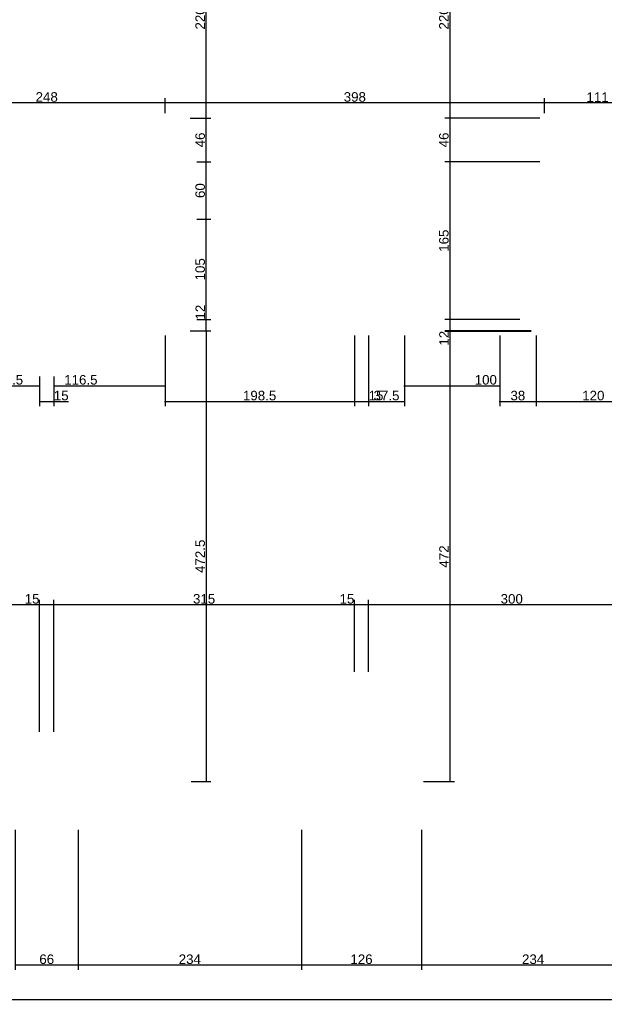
# Model space of a CAD drawing. Header units: millimetres. Extents: x 126553 to 403692, y -95821 to 38049.
# Tile 58 of 256: x 162839 to 163452, y -18872 to -17840. Entities that reach past the tile are written whole.
import ezdxf

# ---------------------------------------------------------------- set-up
doc = ezdxf.new("R2010")
doc.units = ezdxf.units.MM
doc.layers.add('11_wymiary', color=55, linetype='Continuous')
doc.layers.add('11_wymiary @ 50', color=55, linetype='Continuous')
doc.styles.add('11_RJ', font='arial.ttf')
doc.dimstyles.new('11_RJ (cc)', dxfattribs={"dimtxt": 0.2, "dimasz": 0.001, "dimexe": 0.1, "dimexo": 0.1, "dimgap": 0.02, "dimtad": 1, "dimdec": 1, "dimrnd": 0.5, "dimzin": 12, "dimdsep": 46, "dimtxsty": '11_RJ', "dimblk": 'OBLIQUE', "dimcen": 0, "dimdle": 0.01, "dimclrd": 256, "dimclre": 256, "dimclrt": 2, "dimazin": 3, "dimtfac": 1, "dimtdec": 1, "dimtofl": 0, "dimtmove": 0, "dimatfit": 3, "dimldrblk": 'DOT', "dimfxl": 1, "dimtolj": 1, "dimtzin": 13, "dimarcsym": 0})

# ---------------------------------------------------------------- blocks, each defined once
blk = doc.blocks.new('_Oblique')
at = {"color": 0, "linetype": 'ByBlock', "lineweight": -2}
blk.add_line((-0.5, -0.5), (0.5, 0.5), dxfattribs=at)
blk = doc.blocks.new('*D1760')
at = {"layer": '11_wymiary', "lineweight": -2, "transparency": 16777216}
for p, q in [((162834.3, -18689.2), (162834.3, -18836)), ((162900.5, -18689.2), (162900.5, -18836)), ((162901, -18831), (162833.8, -18831))]:
    blk.add_line(p, q, dxfattribs=at)
at = {"layer": 'Defpoints', "color": 0, "transparency": 16777216}
for p in [(162834.3, -18684.2), (162900.5, -18684.2), (162834.3, -18831)]:
    blk.add_point(p, dxfattribs=at)
at = {"layer": '11_wymiary', "lineweight": -2, "transparency": 16777216, "xscale": 0.05, "yscale": 0.05, "zscale": 0.05, "rotation": 180}
blk.add_blockref('_Oblique', (162834.3, -18831), dxfattribs=at)
at = {"layer": '11_wymiary', "lineweight": -2, "transparency": 16777216, "xscale": 0.05, "yscale": 0.05, "zscale": 0.05}
blk.add_blockref('_Oblique', (162900.5, -18831), dxfattribs=at)
at = {"layer": '11_wymiary', "color": 2, "transparency": 16777216, "insert": (162867.4, -18824.9), "char_height": 10, "attachment_point": 5, "style": '11_RJ'}
blk.add_mtext('\\A1;66', dxfattribs=at)
blk = doc.blocks.new('_Dot')
at = {"color": 0, "linetype": 'ByBlock', "lineweight": -2}
blk.add_line((-0.5, 0), (-1, 0), dxfattribs=at)
at = {"color": 0, "linetype": 'ByBlock', "const_width": 0.5}
blk.add_lwpolyline([(-0.25, 0, 1), (0.25, 0, 1)], format="xyb", close=True, dxfattribs=at)
blk = doc.blocks.new('*D1766')
at = {"layer": '11_wymiary', "lineweight": -2, "transparency": 16777216}
for p, q in [((163260.4, -18689.2), (163260.4, -18836)), ((163494.3, -18689.2), (163494.3, -18836)), ((163494.8, -18831), (163259.9, -18831))]:
    blk.add_line(p, q, dxfattribs=at)
at = {"layer": 'Defpoints', "color": 0, "transparency": 16777216}
for p in [(163260.4, -18684.2), (163494.3, -18684.2), (163260.4, -18831)]:
    blk.add_point(p, dxfattribs=at)
at = {"layer": '11_wymiary', "lineweight": -2, "transparency": 16777216, "xscale": 0.05, "yscale": 0.05, "zscale": 0.05, "rotation": 180}
blk.add_blockref('_Oblique', (163260.4, -18831), dxfattribs=at)
at = {"layer": '11_wymiary', "lineweight": -2, "transparency": 16777216, "xscale": 0.05, "yscale": 0.05, "zscale": 0.05}
blk.add_blockref('_Oblique', (163494.3, -18831), dxfattribs=at)
at = {"layer": '11_wymiary', "color": 2, "transparency": 16777216, "insert": (163377.3, -18824.9), "char_height": 10, "attachment_point": 5, "style": '11_RJ'}
blk.add_mtext('\\A1;234', dxfattribs=at)
blk = doc.blocks.new('*D1767')
at = {"layer": '11_wymiary', "lineweight": -2, "transparency": 16777216}
for p, q in [((163134.4, -18689.2), (163134.4, -18836)), ((163260.4, -18689.2), (163260.4, -18836)), ((163260.9, -18831), (163133.9, -18831))]:
    blk.add_line(p, q, dxfattribs=at)
at = {"layer": 'Defpoints', "color": 0, "transparency": 16777216}
for p in [(163134.4, -18684.2), (163260.4, -18684.2), (163134.4, -18831)]:
    blk.add_point(p, dxfattribs=at)
at = {"layer": '11_wymiary', "lineweight": -2, "transparency": 16777216, "xscale": 0.05, "yscale": 0.05, "zscale": 0.05, "rotation": 180}
blk.add_blockref('_Oblique', (163134.4, -18831), dxfattribs=at)
at = {"layer": '11_wymiary', "lineweight": -2, "transparency": 16777216, "xscale": 0.05, "yscale": 0.05, "zscale": 0.05}
blk.add_blockref('_Oblique', (163260.4, -18831), dxfattribs=at)
at = {"layer": '11_wymiary', "color": 2, "transparency": 16777216, "insert": (163197.4, -18824.9), "char_height": 10, "attachment_point": 5, "style": '11_RJ'}
blk.add_mtext('\\A1;126', dxfattribs=at)
blk = doc.blocks.new('*D1768')
at = {"layer": '11_wymiary', "lineweight": -2, "transparency": 16777216}
for p, q in [((162900.5, -18689.2), (162900.5, -18836)), ((163134.4, -18689.2), (163134.4, -18836)), ((163134.9, -18831), (162900, -18831))]:
    blk.add_line(p, q, dxfattribs=at)
at = {"layer": 'Defpoints', "color": 0, "transparency": 16777216}
for p in [(162900.5, -18684.2), (163134.4, -18684.2), (162900.5, -18831)]:
    blk.add_point(p, dxfattribs=at)
at = {"layer": '11_wymiary', "lineweight": -2, "transparency": 16777216, "xscale": 0.05, "yscale": 0.05, "zscale": 0.05, "rotation": 180}
blk.add_blockref('_Oblique', (162900.5, -18831), dxfattribs=at)
at = {"layer": '11_wymiary', "lineweight": -2, "transparency": 16777216, "xscale": 0.05, "yscale": 0.05, "zscale": 0.05}
blk.add_blockref('_Oblique', (163134.4, -18831), dxfattribs=at)
at = {"layer": '11_wymiary', "color": 2, "transparency": 16777216, "insert": (163017.4, -18824.9), "char_height": 10, "attachment_point": 5, "style": '11_RJ'}
blk.add_mtext('\\A1;234', dxfattribs=at)
blk = doc.blocks.new('*D853')
at = {"layer": '11_wymiary', "lineweight": -2, "transparency": 16777216}
for p, q in [((163389.4, -17938.1), (163389.4, -17922.2)), ((163500.4, -18005.1), (163500.4, -17922.2)), ((163500.9, -17927.2), (163388.9, -17927.2))]:
    blk.add_line(p, q, dxfattribs=at)
at = {"layer": 'Defpoints', "color": 0, "transparency": 16777216}
for p in [(163389.4, -17927.2), (163389.4, -17943.1), (163500.4, -18010.1)]:
    blk.add_point(p, dxfattribs=at)
at = {"layer": '11_wymiary', "lineweight": -2, "transparency": 16777216, "xscale": 0.05, "yscale": 0.05, "zscale": 0.05, "rotation": 180}
blk.add_blockref('_Oblique', (163389.4, -17927.2), dxfattribs=at)
at = {"layer": '11_wymiary', "lineweight": -2, "transparency": 16777216, "xscale": 0.05, "yscale": 0.05, "zscale": 0.05}
blk.add_blockref('_Oblique', (163500.4, -17927.2), dxfattribs=at)
at = {"layer": '11_wymiary', "color": 2, "transparency": 16777216, "insert": (163444.9, -17921.2), "char_height": 10, "attachment_point": 5, "style": '11_RJ'}
blk.add_mtext('\\A1;111', dxfattribs=at)
blk = doc.blocks.new('*D854')
at = {"layer": '11_wymiary', "lineweight": -2, "transparency": 16777216}
for p, q in [((162991.4, -17938.1), (162991.4, -17922.2)), ((163389.4, -17938.1), (163389.4, -17922.2)), ((163389.9, -17927.2), (162990.9, -17927.2))]:
    blk.add_line(p, q, dxfattribs=at)
at = {"layer": 'Defpoints', "color": 0, "transparency": 16777216}
for p in [(162991.4, -17927.2), (162991.4, -17943.1), (163389.4, -17943.1)]:
    blk.add_point(p, dxfattribs=at)
at = {"layer": '11_wymiary', "lineweight": -2, "transparency": 16777216, "xscale": 0.05, "yscale": 0.05, "zscale": 0.05, "rotation": 180}
blk.add_blockref('_Oblique', (162991.4, -17927.2), dxfattribs=at)
at = {"layer": '11_wymiary', "lineweight": -2, "transparency": 16777216, "xscale": 0.05, "yscale": 0.05, "zscale": 0.05}
blk.add_blockref('_Oblique', (163389.4, -17927.2), dxfattribs=at)
at = {"layer": '11_wymiary', "color": 2, "transparency": 16777216, "insert": (163190.4, -17921.1), "char_height": 10, "attachment_point": 5, "style": '11_RJ'}
blk.add_mtext('\\A1;398', dxfattribs=at)
blk = doc.blocks.new('*D855')
at = {"layer": '11_wymiary', "lineweight": -2, "transparency": 16777216}
for p, q in [((162743.4, -17938.1), (162743.4, -17922.2)), ((162991.4, -17938.1), (162991.4, -17922.2)), ((162991.9, -17927.2), (162742.9, -17927.2))]:
    blk.add_line(p, q, dxfattribs=at)
at = {"layer": 'Defpoints', "color": 0, "transparency": 16777216}
for p in [(162743.4, -17927.2), (162743.4, -17943.1), (162991.4, -17943.1)]:
    blk.add_point(p, dxfattribs=at)
at = {"layer": '11_wymiary', "lineweight": -2, "transparency": 16777216, "xscale": 0.05, "yscale": 0.05, "zscale": 0.05, "rotation": 180}
blk.add_blockref('_Oblique', (162743.4, -17927.2), dxfattribs=at)
at = {"layer": '11_wymiary', "lineweight": -2, "transparency": 16777216, "xscale": 0.05, "yscale": 0.05, "zscale": 0.05}
blk.add_blockref('_Oblique', (162991.4, -17927.2), dxfattribs=at)
at = {"layer": '11_wymiary', "color": 2, "transparency": 16777216, "insert": (162867.4, -17921.1), "char_height": 10, "attachment_point": 5, "style": '11_RJ'}
blk.add_mtext('\\A1;248', dxfattribs=at)
blk = doc.blocks.new('*D902')
at = {"layer": '11_wymiary', "lineweight": -2, "transparency": 16777216}
for p, q in [((163297.4, -17722.7), (163284.9, -17722.7)), ((163289.9, -17722.2), (163289.9, -17943.6)), ((163384.4, -17943.1), (163284.9, -17943.1))]:
    blk.add_line(p, q, dxfattribs=at)
at = {"layer": 'Defpoints', "color": 0, "transparency": 16777216}
for p in [(163302.4, -17722.7), (163289.9, -17943.1), (163389.4, -17943.1)]:
    blk.add_point(p, dxfattribs=at)
at = {"layer": '11_wymiary', "lineweight": -2, "transparency": 16777216, "xscale": 0.05, "yscale": 0.05, "zscale": 0.05}
for p, rotation in [((163289.9, -17722.7), 90), ((163289.9, -17943.1), 270)]:
    blk.add_blockref('_Oblique', p, dxfattribs=dict(at, rotation=rotation))
at = {"layer": '11_wymiary', "color": 2, "transparency": 16777216, "insert": (163283.8, -17832.9), "char_height": 10, "attachment_point": 5, "rotation": 90, "style": '11_RJ'}
blk.add_mtext('\\A1;220.5', dxfattribs=at)
blk = doc.blocks.new('*D903')
at = {"layer": '11_wymiary', "lineweight": -2, "transparency": 16777216}
for p, q in [((163384.4, -17943.1), (163284.9, -17943.1)), ((163289.9, -17942.6), (163289.9, -17989.6)), ((163384.4, -17989.1), (163284.9, -17989.1))]:
    blk.add_line(p, q, dxfattribs=at)
at = {"layer": 'Defpoints', "color": 0, "transparency": 16777216}
for p in [(163389.4, -17943.1), (163289.9, -17989.1), (163389.4, -17989.1)]:
    blk.add_point(p, dxfattribs=at)
at = {"layer": '11_wymiary', "lineweight": -2, "transparency": 16777216, "xscale": 0.05, "yscale": 0.05, "zscale": 0.05}
for p, rotation in [((163289.9, -17943.1), 90), ((163289.9, -17989.1), 270)]:
    blk.add_blockref('_Oblique', p, dxfattribs=dict(at, rotation=rotation))
at = {"layer": '11_wymiary', "color": 2, "transparency": 16777216, "insert": (163283.8, -17966.1), "char_height": 10, "attachment_point": 5, "rotation": 90, "style": '11_RJ'}
blk.add_mtext('\\A1;46', dxfattribs=at)
blk = doc.blocks.new('*D904')
at = {"layer": '11_wymiary', "lineweight": -2, "transparency": 16777216}
for p, q in [((163384.4, -17989.1), (163284.9, -17989.1)), ((163289.9, -17988.6), (163289.9, -18154.7)), ((163363.4, -18154.2), (163284.9, -18154.2))]:
    blk.add_line(p, q, dxfattribs=at)
at = {"layer": 'Defpoints', "color": 0, "transparency": 16777216}
for p in [(163389.4, -17989.1), (163289.9, -18154.2), (163368.4, -18154.2)]:
    blk.add_point(p, dxfattribs=at)
at = {"layer": '11_wymiary', "lineweight": -2, "transparency": 16777216, "xscale": 0.05, "yscale": 0.05, "zscale": 0.05}
for p, rotation in [((163289.9, -17989.1), 90), ((163289.9, -18154.2), 270)]:
    blk.add_blockref('_Oblique', p, dxfattribs=dict(at, rotation=rotation))
at = {"layer": '11_wymiary', "color": 2, "transparency": 16777216, "insert": (163283.8, -18071.7), "char_height": 10, "attachment_point": 5, "rotation": 90, "style": '11_RJ'}
blk.add_mtext('\\A1;165', dxfattribs=at)
blk = doc.blocks.new('*D905')
at = {"layer": '11_wymiary', "lineweight": -2, "transparency": 16777216}
for p, q in [((163363.4, -18154.2), (163284.9, -18154.2)), ((163289.9, -18153.7), (163289.9, -18166.2)), ((163375.4, -18166.2), (163284.9, -18166.2)), ((163289.9, -18166.2), (163289.9, -18181.6))]:
    blk.add_line(p, q, dxfattribs=at)
at = {"layer": 'Defpoints', "color": 0, "transparency": 16777216}
for p in [(163368.4, -18154.2), (163289.9, -18166.2), (163380.4, -18166.2)]:
    blk.add_point(p, dxfattribs=at)
at = {"layer": '11_wymiary', "lineweight": -2, "transparency": 16777216, "xscale": 0.05, "yscale": 0.05, "zscale": 0.05}
for p, rotation in [((163289.9, -18154.2), 90), ((163289.9, -18166.2), 270)]:
    blk.add_blockref('_Oblique', p, dxfattribs=dict(at, rotation=rotation))
at = {"layer": '11_wymiary', "color": 2, "transparency": 16777216, "insert": (163283.9, -18173.9), "char_height": 10, "attachment_point": 5, "rotation": 90, "style": '11_RJ'}
blk.add_mtext('\\A1;12', dxfattribs=at)
blk = doc.blocks.new('*D906')
at = {"layer": '11_wymiary', "lineweight": -2, "transparency": 16777216}
for p, q in [((163375.4, -18166.8), (163284.9, -18166.8)), ((163289.9, -18166.3), (163289.9, -18639.2)), ((163262.4, -18638.7), (163294.9, -18638.7))]:
    blk.add_line(p, q, dxfattribs=at)
at = {"layer": 'Defpoints', "color": 0, "transparency": 16777216}
for p in [(163380.4, -18166.8), (163257.4, -18638.7), (163289.9, -18638.7)]:
    blk.add_point(p, dxfattribs=at)
at = {"layer": '11_wymiary', "lineweight": -2, "transparency": 16777216, "xscale": 0.05, "yscale": 0.05, "zscale": 0.05}
for p, rotation in [((163289.9, -18166.8), 90), ((163289.9, -18638.7), 270)]:
    blk.add_blockref('_Oblique', p, dxfattribs=dict(at, rotation=rotation))
at = {"layer": '11_wymiary', "color": 2, "transparency": 16777216, "insert": (163283.9, -18402.7), "char_height": 10, "attachment_point": 5, "rotation": 90, "style": '11_RJ'}
blk.add_mtext('\\A1;472', dxfattribs=at)
blk = doc.blocks.new('*D915')
at = {"layer": '11_wymiary', "lineweight": -2, "transparency": 16777216}
for p, q in [((163504.9, -18360), (163504.9, -18458.3)), ((163204.9, -18523.6), (163204.9, -18448.3)), ((163505.4, -18453.3), (163204.4, -18453.3))]:
    blk.add_line(p, q, dxfattribs=at)
at = {"layer": 'Defpoints', "color": 0, "transparency": 16777216}
for p in [(163504.9, -18355), (163204.9, -18453.3), (163204.9, -18528.6)]:
    blk.add_point(p, dxfattribs=at)
at = {"layer": '11_wymiary', "lineweight": -2, "transparency": 16777216, "xscale": 0.05, "yscale": 0.05, "zscale": 0.05, "rotation": 180}
blk.add_blockref('_Oblique', (163204.9, -18453.3), dxfattribs=at)
at = {"layer": '11_wymiary', "lineweight": -2, "transparency": 16777216, "xscale": 0.05, "yscale": 0.05, "zscale": 0.05}
blk.add_blockref('_Oblique', (163504.9, -18453.3), dxfattribs=at)
at = {"layer": '11_wymiary', "color": 2, "transparency": 16777216, "insert": (163354.9, -18447.2), "char_height": 10, "attachment_point": 5, "style": '11_RJ'}
blk.add_mtext('\\A1;300', dxfattribs=at)
blk = doc.blocks.new('*D916')
at = {"layer": '11_wymiary', "lineweight": -2, "transparency": 16777216}
for p, q in [((163189.9, -18523.6), (163189.9, -18448.3)), ((163204.9, -18523.6), (163204.9, -18448.3)), ((163189.9, -18453.3), (163174.4, -18453.3)), ((163205.4, -18453.3), (163189.9, -18453.3))]:
    blk.add_line(p, q, dxfattribs=at)
at = {"layer": 'Defpoints', "color": 0, "transparency": 16777216}
for p in [(163189.9, -18453.3), (163189.9, -18528.6), (163204.9, -18528.6)]:
    blk.add_point(p, dxfattribs=at)
at = {"layer": '11_wymiary', "lineweight": -2, "transparency": 16777216, "xscale": 0.05, "yscale": 0.05, "zscale": 0.05, "rotation": 180}
blk.add_blockref('_Oblique', (163189.9, -18453.3), dxfattribs=at)
at = {"layer": '11_wymiary', "lineweight": -2, "transparency": 16777216, "xscale": 0.05, "yscale": 0.05, "zscale": 0.05}
blk.add_blockref('_Oblique', (163204.9, -18453.3), dxfattribs=at)
at = {"layer": '11_wymiary', "color": 2, "transparency": 16777216, "insert": (163182.1, -18447.2), "char_height": 10, "attachment_point": 5, "style": '11_RJ'}
blk.add_mtext('\\A1;15', dxfattribs=at)
blk = doc.blocks.new('*D917')
at = {"layer": '11_wymiary', "lineweight": -2, "transparency": 16777216}
for p, q in [((162874.9, -18586.6), (162874.9, -18448.3)), ((163189.9, -18523.6), (163189.9, -18448.3)), ((163190.4, -18453.3), (162874.4, -18453.3))]:
    blk.add_line(p, q, dxfattribs=at)
at = {"layer": 'Defpoints', "color": 0, "transparency": 16777216}
for p in [(162874.9, -18453.3), (163189.9, -18528.6), (162874.9, -18591.6)]:
    blk.add_point(p, dxfattribs=at)
at = {"layer": '11_wymiary', "lineweight": -2, "transparency": 16777216, "xscale": 0.05, "yscale": 0.05, "zscale": 0.05, "rotation": 180}
blk.add_blockref('_Oblique', (162874.9, -18453.3), dxfattribs=at)
at = {"layer": '11_wymiary', "lineweight": -2, "transparency": 16777216, "xscale": 0.05, "yscale": 0.05, "zscale": 0.05}
blk.add_blockref('_Oblique', (163189.9, -18453.3), dxfattribs=at)
at = {"layer": '11_wymiary', "color": 2, "transparency": 16777216, "insert": (163032.4, -18447.2), "char_height": 10, "attachment_point": 5, "style": '11_RJ'}
blk.add_mtext('\\A1;315', dxfattribs=at)
blk = doc.blocks.new('*D918')
at = {"layer": '11_wymiary', "lineweight": -2, "transparency": 16777216}
for p, q in [((162859.9, -18586.6), (162859.9, -18448.3)), ((162874.9, -18586.6), (162874.9, -18448.3)), ((162859.9, -18453.3), (162844.4, -18453.3)), ((162875.4, -18453.3), (162859.9, -18453.3))]:
    blk.add_line(p, q, dxfattribs=at)
at = {"layer": 'Defpoints', "color": 0, "transparency": 16777216}
for p in [(162859.9, -18453.3), (162859.9, -18591.6), (162874.9, -18591.6)]:
    blk.add_point(p, dxfattribs=at)
at = {"layer": '11_wymiary', "lineweight": -2, "transparency": 16777216, "xscale": 0.05, "yscale": 0.05, "zscale": 0.05, "rotation": 180}
blk.add_blockref('_Oblique', (162859.9, -18453.3), dxfattribs=at)
at = {"layer": '11_wymiary', "lineweight": -2, "transparency": 16777216, "xscale": 0.05, "yscale": 0.05, "zscale": 0.05}
blk.add_blockref('_Oblique', (162874.9, -18453.3), dxfattribs=at)
at = {"layer": '11_wymiary', "color": 2, "transparency": 16777216, "insert": (162852.1, -18447.2), "char_height": 10, "attachment_point": 5, "style": '11_RJ'}
blk.add_mtext('\\A1;15', dxfattribs=at)
blk = doc.blocks.new('*D919')
at = {"layer": '11_wymiary', "lineweight": -2, "transparency": 16777216}
for p, q in [((162543.4, -18523.6), (162543.4, -18448.3)), ((162859.9, -18586.6), (162859.9, -18448.3)), ((162860.4, -18453.3), (162542.9, -18453.3))]:
    blk.add_line(p, q, dxfattribs=at)
at = {"layer": 'Defpoints', "color": 0, "transparency": 16777216}
for p in [(162543.4, -18453.3), (162543.4, -18528.6), (162859.9, -18591.6)]:
    blk.add_point(p, dxfattribs=at)
at = {"layer": '11_wymiary', "lineweight": -2, "transparency": 16777216, "xscale": 0.05, "yscale": 0.05, "zscale": 0.05, "rotation": 180}
blk.add_blockref('_Oblique', (162543.4, -18453.3), dxfattribs=at)
at = {"layer": '11_wymiary', "lineweight": -2, "transparency": 16777216, "xscale": 0.05, "yscale": 0.05, "zscale": 0.05}
blk.add_blockref('_Oblique', (162859.9, -18453.3), dxfattribs=at)
at = {"layer": '11_wymiary', "color": 2, "transparency": 16777216, "insert": (162701.6, -18447.2), "char_height": 10, "attachment_point": 5, "style": '11_RJ'}
blk.add_mtext('\\A1;316.5', dxfattribs=at)
blk = doc.blocks.new('*D984')
at = {"layer": '11_wymiary', "lineweight": -2, "transparency": 16777216}
for p, q in [((162743.4, -18171.2), (162743.4, -18228.7)), ((162859.9, -18213.9), (162859.9, -18228.7)), ((162742.9, -18223.7), (162860.4, -18223.7))]:
    blk.add_line(p, q, dxfattribs=at)
at = {"layer": 'Defpoints', "color": 0, "transparency": 16777216}
for p in [(162743.4, -18166.2), (162859.9, -18208.9), (162859.9, -18223.7)]:
    blk.add_point(p, dxfattribs=at)
at = {"layer": '11_wymiary', "lineweight": -2, "transparency": 16777216, "xscale": 0.05, "yscale": 0.05, "zscale": 0.05, "rotation": 180}
blk.add_blockref('_Oblique', (162743.4, -18223.7), dxfattribs=at)
at = {"layer": '11_wymiary', "lineweight": -2, "transparency": 16777216, "xscale": 0.05, "yscale": 0.05, "zscale": 0.05}
blk.add_blockref('_Oblique', (162859.9, -18223.7), dxfattribs=at)
at = {"layer": '11_wymiary', "color": 2, "transparency": 16777216, "insert": (162825.2, -18217.6), "char_height": 10, "attachment_point": 5, "style": '11_RJ'}
blk.add_mtext('\\A1;116.5', dxfattribs=at)
blk = doc.blocks.new('*D985')
at = {"layer": '11_wymiary', "lineweight": -2, "transparency": 16777216}
for p, q in [((162859.9, -18213.9), (162859.9, -18245.2)), ((162874.9, -18213.9), (162874.9, -18245.2)), ((162859.4, -18240.2), (162874.9, -18240.2)), ((162874.9, -18240.2), (162890.4, -18240.2))]:
    blk.add_line(p, q, dxfattribs=at)
at = {"layer": 'Defpoints', "color": 0, "transparency": 16777216}
for p in [(162859.9, -18208.9), (162874.9, -18208.9), (162874.9, -18240.2)]:
    blk.add_point(p, dxfattribs=at)
at = {"layer": '11_wymiary', "lineweight": -2, "transparency": 16777216, "xscale": 0.05, "yscale": 0.05, "zscale": 0.05, "rotation": 180}
blk.add_blockref('_Oblique', (162859.9, -18240.2), dxfattribs=at)
at = {"layer": '11_wymiary', "lineweight": -2, "transparency": 16777216, "xscale": 0.05, "yscale": 0.05, "zscale": 0.05}
blk.add_blockref('_Oblique', (162874.9, -18240.2), dxfattribs=at)
at = {"layer": '11_wymiary', "color": 2, "transparency": 16777216, "insert": (162882.6, -18234.1), "char_height": 10, "attachment_point": 5, "style": '11_RJ'}
blk.add_mtext('\\A1;15', dxfattribs=at)
blk = doc.blocks.new('*D986')
at = {"layer": '11_wymiary', "lineweight": -2, "transparency": 16777216}
for p, q in [((162991.4, -18171.2), (162991.4, -18228.7)), ((162874.9, -18213.9), (162874.9, -18228.7)), ((162874.4, -18223.7), (162991.9, -18223.7))]:
    blk.add_line(p, q, dxfattribs=at)
at = {"layer": 'Defpoints', "color": 0, "transparency": 16777216}
for p in [(162991.4, -18166.2), (162874.9, -18208.9), (162991.4, -18223.7)]:
    blk.add_point(p, dxfattribs=at)
at = {"layer": '11_wymiary', "lineweight": -2, "transparency": 16777216, "xscale": 0.05, "yscale": 0.05, "zscale": 0.05, "rotation": 180}
blk.add_blockref('_Oblique', (162874.9, -18223.7), dxfattribs=at)
at = {"layer": '11_wymiary', "lineweight": -2, "transparency": 16777216, "xscale": 0.05, "yscale": 0.05, "zscale": 0.05}
blk.add_blockref('_Oblique', (162991.4, -18223.7), dxfattribs=at)
at = {"layer": '11_wymiary', "color": 2, "transparency": 16777216, "insert": (162903.2, -18217.6), "char_height": 10, "attachment_point": 5, "style": '11_RJ'}
blk.add_mtext('\\A1;116.5', dxfattribs=at)
blk = doc.blocks.new('*D987')
at = {"layer": '11_wymiary', "lineweight": -2, "transparency": 16777216}
for p, q in [((162991.4, -18171.2), (162991.4, -18245.2)), ((163189.9, -18171.2), (163189.9, -18245.2)), ((162990.9, -18240.2), (163190.4, -18240.2))]:
    blk.add_line(p, q, dxfattribs=at)
at = {"layer": 'Defpoints', "color": 0, "transparency": 16777216}
for p in [(162991.4, -18166.2), (163189.9, -18166.2), (163189.9, -18240.2)]:
    blk.add_point(p, dxfattribs=at)
at = {"layer": '11_wymiary', "lineweight": -2, "transparency": 16777216, "xscale": 0.05, "yscale": 0.05, "zscale": 0.05, "rotation": 180}
blk.add_blockref('_Oblique', (162991.4, -18240.2), dxfattribs=at)
at = {"layer": '11_wymiary', "lineweight": -2, "transparency": 16777216, "xscale": 0.05, "yscale": 0.05, "zscale": 0.05}
blk.add_blockref('_Oblique', (163189.9, -18240.2), dxfattribs=at)
at = {"layer": '11_wymiary', "color": 2, "transparency": 16777216, "insert": (163090.6, -18234.1), "char_height": 10, "attachment_point": 5, "style": '11_RJ'}
blk.add_mtext('\\A1;198.5', dxfattribs=at)
blk = doc.blocks.new('*D988')
at = {"layer": '11_wymiary', "lineweight": -2, "transparency": 16777216}
for p, q in [((163189.9, -18171.2), (163189.9, -18245.2)), ((163204.9, -18171.2), (163204.9, -18245.2)), ((163189.4, -18240.2), (163204.9, -18240.2)), ((163204.9, -18240.2), (163220.4, -18240.2))]:
    blk.add_line(p, q, dxfattribs=at)
at = {"layer": 'Defpoints', "color": 0, "transparency": 16777216}
for p in [(163189.9, -18166.2), (163204.9, -18166.2), (163204.9, -18240.2)]:
    blk.add_point(p, dxfattribs=at)
at = {"layer": '11_wymiary', "lineweight": -2, "transparency": 16777216, "xscale": 0.05, "yscale": 0.05, "zscale": 0.05, "rotation": 180}
blk.add_blockref('_Oblique', (163189.9, -18240.2), dxfattribs=at)
at = {"layer": '11_wymiary', "lineweight": -2, "transparency": 16777216, "xscale": 0.05, "yscale": 0.05, "zscale": 0.05}
blk.add_blockref('_Oblique', (163204.9, -18240.2), dxfattribs=at)
at = {"layer": '11_wymiary', "color": 2, "transparency": 16777216, "insert": (163212.6, -18234.1), "char_height": 10, "attachment_point": 5, "style": '11_RJ'}
blk.add_mtext('\\A1;15', dxfattribs=at)
blk = doc.blocks.new('*D989')
at = {"layer": '11_wymiary', "lineweight": -2, "transparency": 16777216}
for p, q in [((163204.9, -18171.2), (163204.9, -18245.2)), ((163242.3, -18171.2), (163242.3, -18245.2)), ((163204.4, -18240.2), (163242.8, -18240.2))]:
    blk.add_line(p, q, dxfattribs=at)
at = {"layer": 'Defpoints', "color": 0, "transparency": 16777216}
for p in [(163204.9, -18166.2), (163242.3, -18166.2), (163242.3, -18240.2)]:
    blk.add_point(p, dxfattribs=at)
at = {"layer": '11_wymiary', "lineweight": -2, "transparency": 16777216, "xscale": 0.05, "yscale": 0.05, "zscale": 0.05, "rotation": 180}
blk.add_blockref('_Oblique', (163204.9, -18240.2), dxfattribs=at)
at = {"layer": '11_wymiary', "lineweight": -2, "transparency": 16777216, "xscale": 0.05, "yscale": 0.05, "zscale": 0.05}
blk.add_blockref('_Oblique', (163242.3, -18240.2), dxfattribs=at)
at = {"layer": '11_wymiary', "color": 2, "transparency": 16777216, "insert": (163223.6, -18234.1), "char_height": 10, "attachment_point": 5, "style": '11_RJ'}
blk.add_mtext('\\A1;37.5', dxfattribs=at)
blk = doc.blocks.new('*D990')
at = {"layer": '11_wymiary', "lineweight": -2, "transparency": 16777216}
for p, q in [((163242.3, -18171.2), (163242.3, -18228.7)), ((163342.3, -18171.2), (163342.3, -18228.7)), ((163241.8, -18223.7), (163342.8, -18223.7))]:
    blk.add_line(p, q, dxfattribs=at)
at = {"layer": 'Defpoints', "color": 0, "transparency": 16777216}
for p in [(163242.3, -18166.2), (163342.3, -18166.2), (163342.3, -18223.7)]:
    blk.add_point(p, dxfattribs=at)
at = {"layer": '11_wymiary', "lineweight": -2, "transparency": 16777216, "xscale": 0.05, "yscale": 0.05, "zscale": 0.05, "rotation": 180}
blk.add_blockref('_Oblique', (163242.3, -18223.7), dxfattribs=at)
at = {"layer": '11_wymiary', "lineweight": -2, "transparency": 16777216, "xscale": 0.05, "yscale": 0.05, "zscale": 0.05}
blk.add_blockref('_Oblique', (163342.3, -18223.7), dxfattribs=at)
at = {"layer": '11_wymiary', "color": 2, "transparency": 16777216, "insert": (163327.7, -18217.6), "char_height": 10, "attachment_point": 5, "style": '11_RJ'}
blk.add_mtext('\\A1;100', dxfattribs=at)
blk = doc.blocks.new('*D991')
at = {"layer": '11_wymiary', "lineweight": -2, "transparency": 16777216}
for p, q in [((163342.3, -18171.2), (163342.3, -18245.2)), ((163380.4, -18171.2), (163380.4, -18245.2)), ((163341.8, -18240.2), (163380.9, -18240.2))]:
    blk.add_line(p, q, dxfattribs=at)
at = {"layer": 'Defpoints', "color": 0, "transparency": 16777216}
for p in [(163342.3, -18166.2), (163380.4, -18166.2), (163380.4, -18240.2)]:
    blk.add_point(p, dxfattribs=at)
at = {"layer": '11_wymiary', "lineweight": -2, "transparency": 16777216, "xscale": 0.05, "yscale": 0.05, "zscale": 0.05, "rotation": 180}
blk.add_blockref('_Oblique', (163342.3, -18240.2), dxfattribs=at)
at = {"layer": '11_wymiary', "lineweight": -2, "transparency": 16777216, "xscale": 0.05, "yscale": 0.05, "zscale": 0.05}
blk.add_blockref('_Oblique', (163380.4, -18240.2), dxfattribs=at)
at = {"layer": '11_wymiary', "color": 2, "transparency": 16777216, "insert": (163361.3, -18234.1), "char_height": 10, "attachment_point": 5, "style": '11_RJ'}
blk.add_mtext('\\A1;38', dxfattribs=at)
blk = doc.blocks.new('*D992')
at = {"layer": '11_wymiary', "lineweight": -2, "transparency": 16777216}
for p, q in [((163380.4, -18171.2), (163380.4, -18245.2)), ((163500.4, -18171.2), (163500.4, -18245.2)), ((163379.9, -18240.2), (163500.9, -18240.2))]:
    blk.add_line(p, q, dxfattribs=at)
at = {"layer": 'Defpoints', "color": 0, "transparency": 16777216}
for p in [(163380.4, -18166.2), (163500.4, -18166.2), (163500.4, -18240.2)]:
    blk.add_point(p, dxfattribs=at)
at = {"layer": '11_wymiary', "lineweight": -2, "transparency": 16777216, "xscale": 0.05, "yscale": 0.05, "zscale": 0.05, "rotation": 180}
blk.add_blockref('_Oblique', (163380.4, -18240.2), dxfattribs=at)
at = {"layer": '11_wymiary', "lineweight": -2, "transparency": 16777216, "xscale": 0.05, "yscale": 0.05, "zscale": 0.05}
blk.add_blockref('_Oblique', (163500.4, -18240.2), dxfattribs=at)
at = {"layer": '11_wymiary', "color": 2, "transparency": 16777216, "insert": (163440.4, -18234.1), "char_height": 10, "attachment_point": 5, "style": '11_RJ'}
blk.add_mtext('\\A1;120', dxfattribs=at)
blk = doc.blocks.new('*D1146')
at = {"layer": '11_wymiary', "lineweight": -2, "transparency": 16777216}
for p, q in [((163018.9, -18166.2), (163039.4, -18166.2)), ((163034.4, -18165.7), (163034.4, -18639.2)), ((163018.9, -18638.7), (163039.4, -18638.7))]:
    blk.add_line(p, q, dxfattribs=at)
at = {"layer": 'Defpoints', "color": 0, "transparency": 16777216}
for p in [(163013.9, -18166.2), (163013.9, -18638.7), (163034.4, -18638.7)]:
    blk.add_point(p, dxfattribs=at)
at = {"layer": '11_wymiary', "lineweight": -2, "transparency": 16777216, "xscale": 0.05, "yscale": 0.05, "zscale": 0.05}
for p, rotation in [((163034.4, -18166.2), 90), ((163034.4, -18638.7), 270)]:
    blk.add_blockref('_Oblique', p, dxfattribs=dict(at, rotation=rotation))
at = {"layer": '11_wymiary', "color": 2, "transparency": 16777216, "insert": (163028.3, -18402.5), "char_height": 10, "attachment_point": 5, "rotation": 90, "style": '11_RJ'}
blk.add_mtext('\\A1;472.5', dxfattribs=at)
blk = doc.blocks.new('*D1147')
at = {"layer": '11_wymiary', "lineweight": -2, "transparency": 16777216}
for p, q in [((163034.4, -18154.2), (163034.4, -18138.9)), ((163024.8, -18154.2), (163039.4, -18154.2)), ((163034.4, -18166.7), (163034.4, -18154.2)), ((163017.8, -18166.2), (163039.4, -18166.2))]:
    blk.add_line(p, q, dxfattribs=at)
at = {"layer": 'Defpoints', "color": 0, "transparency": 16777216}
for p in [(163019.8, -18154.2), (163034.4, -18154.2), (163012.8, -18166.2)]:
    blk.add_point(p, dxfattribs=at)
at = {"layer": '11_wymiary', "lineweight": -2, "transparency": 16777216, "xscale": 0.05, "yscale": 0.05, "zscale": 0.05}
for p, rotation in [((163034.4, -18154.2), 90), ((163034.4, -18166.2), 270)]:
    blk.add_blockref('_Oblique', p, dxfattribs=dict(at, rotation=rotation))
at = {"layer": '11_wymiary', "color": 2, "transparency": 16777216, "insert": (163028.4, -18146.6), "char_height": 10, "attachment_point": 5, "rotation": 90, "style": '11_RJ'}
blk.add_mtext('\\A1;12', dxfattribs=at)
blk = doc.blocks.new('*D1148')
at = {"layer": '11_wymiary', "lineweight": -2, "transparency": 16777216}
for p, q in [((163024.8, -18049.2), (163039.4, -18049.2)), ((163034.4, -18154.7), (163034.4, -18048.7)), ((163024.8, -18154.2), (163039.4, -18154.2))]:
    blk.add_line(p, q, dxfattribs=at)
at = {"layer": 'Defpoints', "color": 0, "transparency": 16777216}
for p in [(163019.8, -18049.2), (163034.4, -18049.2), (163019.8, -18154.2)]:
    blk.add_point(p, dxfattribs=at)
at = {"layer": '11_wymiary', "lineweight": -2, "transparency": 16777216, "xscale": 0.05, "yscale": 0.05, "zscale": 0.05}
for p, rotation in [((163034.4, -18049.2), 90), ((163034.4, -18154.2), 270)]:
    blk.add_blockref('_Oblique', p, dxfattribs=dict(at, rotation=rotation))
at = {"layer": '11_wymiary', "color": 2, "transparency": 16777216, "insert": (163028.3, -18101.7), "char_height": 10, "attachment_point": 5, "rotation": 90, "style": '11_RJ'}
blk.add_mtext('\\A1;105', dxfattribs=at)
blk = doc.blocks.new('*D1149')
at = {"layer": '11_wymiary', "lineweight": -2, "transparency": 16777216}
for p, q in [((163024.8, -17989.1), (163039.4, -17989.1)), ((163034.4, -18049.7), (163034.4, -17988.6)), ((163024.8, -18049.2), (163039.4, -18049.2))]:
    blk.add_line(p, q, dxfattribs=at)
at = {"layer": 'Defpoints', "color": 0, "transparency": 16777216}
for p in [(163019.8, -17989.1), (163034.4, -17989.1), (163019.8, -18049.2)]:
    blk.add_point(p, dxfattribs=at)
at = {"layer": '11_wymiary', "lineweight": -2, "transparency": 16777216, "xscale": 0.05, "yscale": 0.05, "zscale": 0.05}
for p, rotation in [((163034.4, -17989.1), 90), ((163034.4, -18049.2), 270)]:
    blk.add_blockref('_Oblique', p, dxfattribs=dict(at, rotation=rotation))
at = {"layer": '11_wymiary', "color": 2, "transparency": 16777216, "insert": (163028.3, -18019.2), "char_height": 10, "attachment_point": 5, "rotation": 90, "style": '11_RJ'}
blk.add_mtext('\\A1;60', dxfattribs=at)
blk = doc.blocks.new('*D1150')
at = {"layer": '11_wymiary', "lineweight": -2, "transparency": 16777216}
for p, q in [((163017.8, -17943.1), (163039.4, -17943.1)), ((163034.4, -17989.6), (163034.4, -17942.6)), ((163024.8, -17989.1), (163039.4, -17989.1))]:
    blk.add_line(p, q, dxfattribs=at)
at = {"layer": 'Defpoints', "color": 0, "transparency": 16777216}
for p in [(163012.8, -17943.1), (163034.4, -17943.1), (163019.8, -17989.1)]:
    blk.add_point(p, dxfattribs=at)
at = {"layer": '11_wymiary', "lineweight": -2, "transparency": 16777216, "xscale": 0.05, "yscale": 0.05, "zscale": 0.05}
for p, rotation in [((163034.4, -17943.1), 90), ((163034.4, -17989.1), 270)]:
    blk.add_blockref('_Oblique', p, dxfattribs=dict(at, rotation=rotation))
at = {"layer": '11_wymiary', "color": 2, "transparency": 16777216, "insert": (163028.3, -17966.1), "char_height": 10, "attachment_point": 5, "rotation": 90, "style": '11_RJ'}
blk.add_mtext('\\A1;46', dxfattribs=at)
blk = doc.blocks.new('*D1151')
at = {"layer": '11_wymiary', "lineweight": -2, "transparency": 16777216}
for p, q in [((163014.8, -17722.7), (163039.4, -17722.7)), ((163034.4, -17943.6), (163034.4, -17722.2)), ((163017.8, -17943.1), (163039.4, -17943.1))]:
    blk.add_line(p, q, dxfattribs=at)
at = {"layer": 'Defpoints', "color": 0, "transparency": 16777216}
for p in [(163009.8, -17722.7), (163034.4, -17722.7), (163012.8, -17943.1)]:
    blk.add_point(p, dxfattribs=at)
at = {"layer": '11_wymiary', "lineweight": -2, "transparency": 16777216, "xscale": 0.05, "yscale": 0.05, "zscale": 0.05}
for p, rotation in [((163034.4, -17722.7), 90), ((163034.4, -17943.1), 270)]:
    blk.add_blockref('_Oblique', p, dxfattribs=dict(at, rotation=rotation))
at = {"layer": '11_wymiary', "color": 2, "transparency": 16777216, "insert": (163028.3, -17832.9), "char_height": 10, "attachment_point": 5, "rotation": 90, "style": '11_RJ'}
blk.add_mtext('\\A1;220.5', dxfattribs=at)
blk = doc.blocks.new('*D1177')
at = {"layer": '11_wymiary', "lineweight": -2, "transparency": 16777216}
for p, q in [((159856.4, -18689.2), (159856.4, -18872.1)), ((164769.4, -18689.2), (164769.4, -18872.1)), ((159855.9, -18867.1), (164769.9, -18867.1))]:
    blk.add_line(p, q, dxfattribs=at)
at = {"layer": 'Defpoints', "color": 0, "transparency": 16777216}
for p in [(159856.4, -18684.2), (164769.4, -18684.2), (164769.4, -18867.1)]:
    blk.add_point(p, dxfattribs=at)
at = {"layer": '11_wymiary', "lineweight": -2, "transparency": 16777216, "xscale": 0.05, "yscale": 0.05, "zscale": 0.05, "rotation": 180}
blk.add_blockref('_Oblique', (159856.4, -18867.1), dxfattribs=at)
at = {"layer": '11_wymiary', "lineweight": -2, "transparency": 16777216, "xscale": 0.05, "yscale": 0.05, "zscale": 0.05}
blk.add_blockref('_Oblique', (164769.4, -18867.1), dxfattribs=at)
at = {"layer": '11_wymiary', "color": 2, "transparency": 16777216, "insert": (162312.9, -18861), "char_height": 10, "attachment_point": 5, "style": '11_RJ'}
blk.add_mtext('\\A1;4913', dxfattribs=at)

msp = doc.modelspace()

# ---------------------------------------------------------------- dimensions: what is measured, and where the dimension line sits
at = {"layer": '11_wymiary @ 50'}
for base, p1, p2, picture, middle in [((163034.38435, -17722.74344), (163012.76862, -17943.1237), (163009.76862, -17722.74344), '*D1151', (163028.27862, -17832.93357)), ((163289.88673, -17943.1237), (163302.36721, -17722.74344), (163389.36721, -17943.1237), '*D902', (163283.781, -17832.93357)), ((163034.38435, -17943.1237), (163019.76862, -17989.1237), (163012.76862, -17943.1237), '*D1150', (163028.27862, -17966.1237)), ((163289.88673, -17989.1237), (163389.36721, -17943.1237), (163389.36721, -17989.1237), '*D903', (163283.781, -17966.1237)), ((163034.38435, -17989.1237), (163019.76862, -18049.24344), (163019.76862, -17989.1237), '*D1149', (163028.27862, -18019.18357)), ((163289.88673, -18154.24344), (163389.36721, -17989.1237), (163368.36721, -18154.24344), '*D904', (163283.781, -18071.68357)), ((163034.38435, -18049.24344), (163019.76862, -18154.24344), (163019.76862, -18049.24344), '*D1148', (163028.27862, -18101.74344)), ((163034.38435, -18154.24344), (163012.76862, -18166.24344), (163019.76862, -18154.24344), '*D1147', (163028.36389, -18146.55292)), ((163289.88673, -18166.24344), (163368.36721, -18154.24344), (163380.36721, -18166.24344), '*D905', (163283.86627, -18173.93396)), ((163034.38435, -18638.74344), (163013.91849, -18166.24344), (163013.91849, -18638.74344), '*D1146', (163028.27862, -18402.49344)), ((163289.88673, -18638.74344), (163380.36721, -18166.75404), (163257.36721, -18638.74344), '*D906', (163283.86627, -18402.74874))]:
    dim = msp.add_linear_dim(base=base, p1=p1, p2=p2, angle=90, dimstyle='11_RJ (cc)', override={"dimscale": 50, "dimtix": 0, "dimtofl": 0, "dimtmove": 0, "dimatfit": 3}, dxfattribs=at)
    dim.commit()
    dim.dimension.update_dxf_attribs({"geometry": picture, "text_midpoint": middle})
for base, p1, p2, picture, middle in [((162743.36721, -17927.2025), (162991.36721, -17943.1237), (162743.36721, -17943.1237), '*D855', (162867.36721, -17921.09677)), ((162991.36721, -17927.2025), (163389.36721, -17943.1237), (162991.36721, -17943.1237), '*D854', (163190.36721, -17921.09336)), ((163389.36721, -17927.2025), (163500.36721, -18010.1237), (163389.36721, -17943.1237), '*D853', (163444.86721, -17921.18204)), ((163189.86721, -18240.21615), (162991.36721, -18166.24344), (163189.86721, -18166.24344), '*D987', (163090.61721, -18234.11043)), ((163204.86721, -18240.21615), (163189.86721, -18166.24344), (163204.86721, -18166.24344), '*D988', (163212.64641, -18234.11043)), ((163242.26206, -18240.21615), (163204.86721, -18166.24344), (163242.26206, -18166.24344), '*D989', (163223.56463, -18234.10701)), ((163380.36721, -18240.21615), (163342.26206, -18166.24344), (163380.36721, -18166.24344), '*D991', (163361.31463, -18234.10701)), ((163500.36721, -18240.21615), (163380.36721, -18166.24344), (163500.36721, -18166.24344), '*D992', (163440.36721, -18234.11043)), ((162874.86721, -18240.21615), (162859.86721, -18208.88923), (162874.86721, -18208.88923), '*D985', (162882.64641, -18234.11043)), ((163204.86721, -18453.3169), (163504.86721, -18355.01665), (163204.86721, -18528.63639), '*D915', (163354.86721, -18447.20776)), ((162543.36721, -18453.3169), (162859.86721, -18591.63639), (162543.36721, -18528.63639), '*D919', (162701.61721, -18447.20776)), ((162859.86721, -18453.3169), (162874.86721, -18591.63639), (162859.86721, -18591.63639), '*D918', (162852.08802, -18447.21117)), ((162874.86721, -18453.3169), (163189.86721, -18528.63639), (162874.86721, -18591.63639), '*D917', (163032.36721, -18447.20776)), ((163189.86721, -18453.3169), (163204.86721, -18528.63639), (163189.86721, -18528.63639), '*D916', (163182.08802, -18447.21117)), ((164769.36721, -18867.0946), (159856.36721, -18684.24344), (164769.36721, -18684.24344), '*D1177', (162312.86721, -18860.98546)), ((162834.26199, -18830.9923), (162900.47244, -18684.24344), (162834.26199, -18684.24344), '*D1760', (162867.36721, -18824.88657)), ((162900.47244, -18830.9923), (163134.36721, -18684.24344), (162900.47244, -18684.24344), '*D1768', (163017.41982, -18824.88316)), ((163134.36721, -18830.9923), (163260.36721, -18684.24344), (163134.36721, -18684.24344), '*D1767', (163197.36721, -18824.88657)), ((163260.36721, -18830.9923), (163494.26199, -18684.24344), (163260.36721, -18684.24344), '*D1766', (163377.3146, -18824.88316))]:
    dim = msp.add_linear_dim(base=base, p1=p1, p2=p2, dimstyle='11_RJ (cc)', override={"dimscale": 50, "dimtix": 0, "dimtofl": 0, "dimtmove": 0, "dimatfit": 3}, dxfattribs=at)
    dim.commit()
    dim.dimension.update_dxf_attribs({"geometry": picture, "text_midpoint": middle})
for base, p1, p2, picture, middle in [((162859.86721, -18223.71615), (162743.36721, -18166.24344), (162859.86721, -18208.88923), '*D984', (162825.20644, -18223.71615)), ((162991.36721, -18223.71615), (162874.86721, -18208.88923), (162991.36721, -18166.24344), '*D986', (162903.24814, -18223.71615)), ((163342.26206, -18223.71615), (163242.26206, -18166.24344), (163342.26206, -18166.24344), '*D990', (163327.66173, -18223.71615))]:
    dim = msp.add_linear_dim(base=base, p1=p1, p2=p2, dimstyle='11_RJ (cc)', override={"dimscale": 50, "dimtix": 0, "dimtofl": 0, "dimtmove": 0, "dimatfit": 3}, dxfattribs=at)
    dim.commit()
    dim.dimension.update_dxf_attribs({"geometry": picture, "text_midpoint": middle, "dimtype": 128})

doc.saveas('drawing.dxf')
